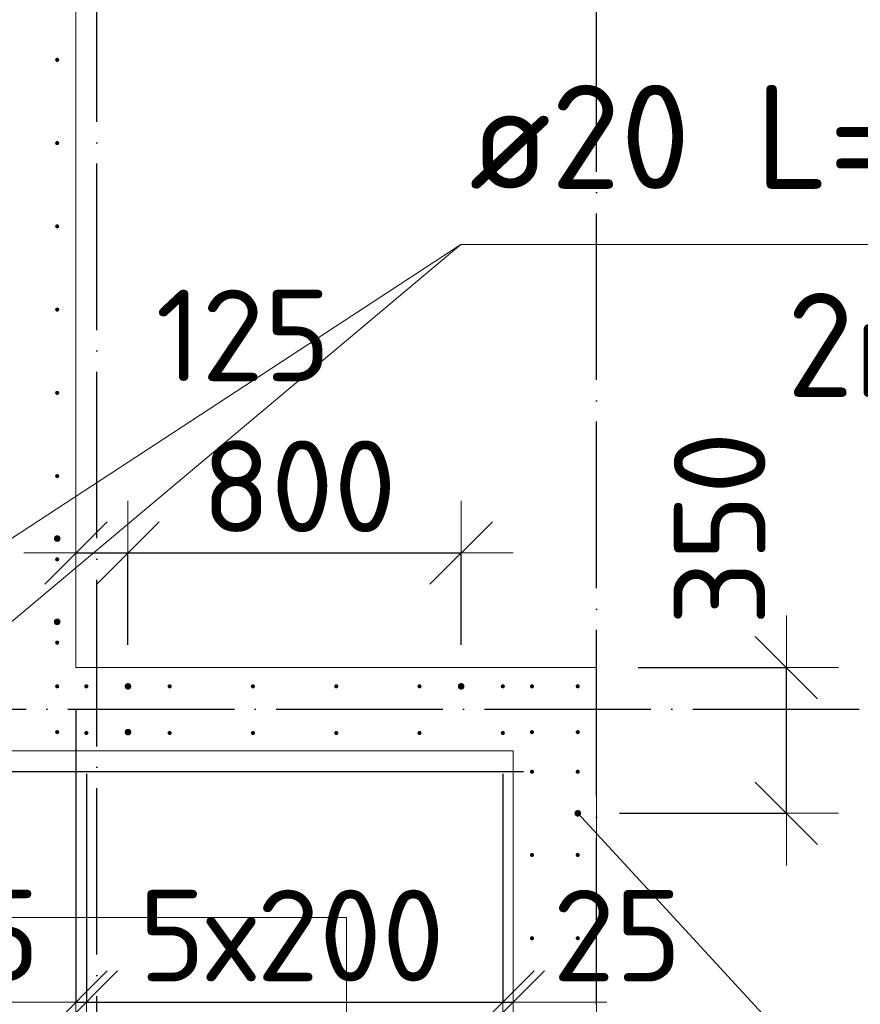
# Model space of a CAD drawing. Header units: millimetres. Extents: x -3725 to 93325, y -74170 to 82591.
# Tile 35 of 139: x 59815 to 61833, y 19331 to 21696. Entities that reach past the tile are written whole.
import ezdxf

# ---------------------------------------------------------------- set-up
doc = ezdxf.new("R2010")
doc.units = ezdxf.units.MM
doc.header["$PDMODE"] = 65
for name, pattern in [('______11', [500, 400, -50, 0, -50]), ('______3', [500, 400, -100]), ('______5', [1100, 800, -100, 100, -100])]:
    doc.linetypes.add(name, pattern=pattern)
for name, color, linetype, lineweight in [('Арм.стержн. Выпуски', 180, 'Continuous', 35), ('Балка_ общее', 7, '______3', 13), ('Размерная линия_ общее', 7, 'Continuous', 13), ('Стена_ общее', 7, 'Continuous', 35), ('Фундамент (1)', 7, 'Continuous', 35)]:
    doc.layers.add(name, color=color, linetype=linetype, lineweight=lineweight)
doc.layers.add('Осевая линия_ общее', color=7, linetype='______5', lineweight=13, true_color=0xa0a0a0)
doc.styles.add('ISOCPEUR', font='ISOCPEUR')
doc.dimstyles.new('DIMSTYLE_3', dxfattribs={"dimtxt": 220, "dimasz": 250, "dimexe": 0, "dimexo": 0, "dimgap": 110, "dimtad": 2, "dimdec": 0, "dimrnd": 5, "dimzin": 12, "dimdsep": 46, "dimtxsty": 'ISOCPEUR', "dimblk1": 'ALL_ML_STRICH', "dimblk2": 'ALL_ML_STRICH', "dimsah": 1, "dimcen": 0, "dimclrd": 7, "dimclre": 256, "dimclrt": 7, "dimadec": 0, "dimazin": 0, "dimtfac": 1, "dimtdec": 0, "dimtix": 1, "dimtmove": 2, "dimatfit": 3, "dimfxl": 0, "dimtzin": 0, "dimlwd": 0, "dimlwe": -3, "dimarcsym": 0})
doc.dimstyles.new('DIMSTYLE_5', dxfattribs={"dimtxt": 220, "dimasz": 250, "dimexe": 0, "dimexo": 0, "dimgap": 110, "dimtad": 2, "dimdec": 0, "dimrnd": 5, "dimzin": 12, "dimdsep": 46, "dimtxsty": 'ISOCPEUR', "dimblk1": 'ALL_ML_STRICH', "dimblk2": 'ALL_ML_STRICH', "dimsah": 1, "dimcen": 0, "dimclrd": 7, "dimclre": 256, "dimclrt": 7, "dimadec": 0, "dimazin": 0, "dimtfac": 1, "dimtdec": 0, "dimtix": 1, "dimtmove": 2, "dimatfit": 3, "dimfxl": 0, "dimtvp": 1.2, "dimtzin": 0, "dimlwd": 0, "dimlwe": -3, "dimarcsym": 0})

# ---------------------------------------------------------------- blocks, each defined once
blk = doc.blocks.new('ALL_ML_STRICH')
at = {"color": 0, "linetype": 'ByBlock', "lineweight": -2}
for p, q in [((0, -0.5), (0, 0.5)), ((-0.3, -0.3), (0.3, 0.3)), ((-1, 0), (0.5, 0))]:
    blk.add_line(p, q, dxfattribs=at)
blk = doc.blocks.new('*D324')
at = {"layer": 'DEFPOINTS', "color": 7, "linetype": 'Continuous', "lineweight": 13, "transparency": 33554687}
for p in [(59950, 20140), (59975, 19985), (59950, 19336.5)]:
    blk.add_point(p, dxfattribs=at)
at = {"layer": 'Размерная линия_ общее', "color": 253, "linetype": 'Continuous', "lineweight": -2, "true_color": 0xa0a0a0, "transparency": 33554687}
for p, q in [((59950, 20040), (59950, 19336.5)), ((59975, 19885), (59975, 19336.5))]:
    blk.add_line(p, q, dxfattribs=at)
at = {"layer": 'Размерная линия_ общее', "color": 7, "linetype": 'Continuous', "lineweight": -2, "transparency": 33554687}
blk.add_line((59950, 19336.5), (59975, 19336.5), dxfattribs=at)
at = {"layer": 'Размерная линия_ общее', "color": 7, "linetype": 'Continuous', "lineweight": 13, "transparency": 33554687, "xscale": 250, "yscale": 250, "zscale": 250}
blk.add_blockref('ALL_ML_STRICH', (59975, 19336.5), dxfattribs=at)
at = {"layer": 'Размерная линия_ общее', "color": 7, "linetype": 'Continuous', "lineweight": 13, "transparency": 33554687, "xscale": 250, "yscale": 250, "zscale": 250, "rotation": 180}
blk.add_blockref('ALL_ML_STRICH', (59950, 19336.5), dxfattribs=at)
at = {"layer": 'Размерная линия_ общее', "color": 7, "linetype": 'Continuous', "lineweight": 13, "transparency": 33554687, "insert": (59708.1, 19497), "char_height": 220, "width": 440, "attachment_point": 5, "style": 'ISOCPEUR'}
blk.add_mtext('\\A1;{25}', dxfattribs=at)
blk = doc.blocks.new('*D325')
at = {"layer": 'DEFPOINTS', "color": 7, "linetype": 'Continuous', "lineweight": 13, "transparency": 33554687}
for p in [(59975, 19985), (60975, 19985), (59975, 19336.5)]:
    blk.add_point(p, dxfattribs=at)
at = {"layer": 'Размерная линия_ общее', "color": 253, "linetype": 'Continuous', "lineweight": -2, "true_color": 0xa0a0a0, "transparency": 33554687}
for p, q in [((59975, 19885), (59975, 19336.5)), ((60975, 19885), (60975, 19336.5))]:
    blk.add_line(p, q, dxfattribs=at)
at = {"layer": 'Размерная линия_ общее', "color": 7, "linetype": 'Continuous', "lineweight": -2, "transparency": 33554687}
blk.add_line((59975, 19336.5), (60975, 19336.5), dxfattribs=at)
at = {"layer": 'Размерная линия_ общее', "color": 7, "linetype": 'Continuous', "lineweight": 13, "transparency": 33554687, "xscale": 250, "yscale": 250, "zscale": 250, "rotation": 180}
blk.add_blockref('ALL_ML_STRICH', (59975, 19336.5), dxfattribs=at)
at = {"layer": 'Размерная линия_ общее', "color": 7, "linetype": 'Continuous', "lineweight": 13, "transparency": 33554687, "xscale": 250, "yscale": 250, "zscale": 250}
blk.add_blockref('ALL_ML_STRICH', (60975, 19336.5), dxfattribs=at)
at = {"layer": 'Размерная линия_ общее', "color": 7, "linetype": 'Continuous', "lineweight": 13, "transparency": 33554687, "insert": (60101, 19606.5), "char_height": 220, "width": 11, "attachment_point": 1, "line_spacing_factor": 0.60241, "style": 'ISOCPEUR'}
blk.add_mtext('5х200', dxfattribs=at)
blk = doc.blocks.new('*D326')
at = {"layer": 'DEFPOINTS', "color": 7, "linetype": 'Continuous', "lineweight": 13, "transparency": 33554687}
for p in [(60975, 19985), (61000, 19451.5), (60975, 19336.5)]:
    blk.add_point(p, dxfattribs=at)
at = {"layer": 'Размерная линия_ общее', "color": 253, "linetype": 'Continuous', "lineweight": -2, "true_color": 0xa0a0a0, "transparency": 33554687}
for p, q in [((60975, 19885), (60975, 19336.5)), ((61000, 19336.5), (61000, 19336.5))]:
    blk.add_line(p, q, dxfattribs=at)
at = {"layer": 'Размерная линия_ общее', "color": 7, "linetype": 'Continuous', "lineweight": -2, "transparency": 33554687}
blk.add_line((60975, 19336.5), (61000, 19336.5), dxfattribs=at)
at = {"layer": 'Размерная линия_ общее', "color": 7, "linetype": 'Continuous', "lineweight": 13, "transparency": 33554687, "xscale": 250, "yscale": 250, "zscale": 250}
blk.add_blockref('ALL_ML_STRICH', (61000, 19336.5), dxfattribs=at)
at = {"layer": 'Размерная линия_ общее', "color": 7, "linetype": 'Continuous', "lineweight": 13, "transparency": 33554687, "xscale": 250, "yscale": 250, "zscale": 250, "rotation": 180}
blk.add_blockref('ALL_ML_STRICH', (60975, 19336.5), dxfattribs=at)
at = {"layer": 'Размерная линия_ общее', "color": 7, "linetype": 'Continuous', "lineweight": 13, "transparency": 33554687, "insert": (61249.5, 19496.2), "char_height": 220, "width": 440, "attachment_point": 5, "style": 'ISOCPEUR'}
blk.add_mtext('\\A1;{25}', dxfattribs=at)
blk = doc.blocks.new('СЛОЖНЫЙ_ОБЪЕКТ_6')
at = {"layer": 'Осевая линия_ общее', "color": 253, "linetype": '______11', "lineweight": -3, "true_color": 0xa0a0a0, "transparency": 33554687}
for p, q in [((60000, 15950), (60000, 40010)), ((61200, 15830), (61200, 40010)), ((56930, 20040), (74900, 20040))]:
    blk.add_line(p, q, dxfattribs=at)
blk = doc.blocks.new('*D343')
at = {"layer": 'DEFPOINTS', "color": 7, "linetype": 'Continuous', "lineweight": 13, "transparency": 33554687}
for p in [(61045, 19890), (58219.7, 16890), (61045, 16890)]:
    blk.add_point(p, dxfattribs=at)
at = {"layer": 'Размерная линия_ общее', "color": 253, "linetype": 'Continuous', "lineweight": -2, "true_color": 0xa0a0a0, "transparency": 33554687}
for p, q in [((61025, 19890), (58219.7, 19890)), ((61025, 16890), (58219.7, 16890))]:
    blk.add_line(p, q, dxfattribs=at)
at = {"layer": 'Размерная линия_ общее', "color": 7, "linetype": 'Continuous', "lineweight": -2, "transparency": 33554687}
blk.add_line((58219.7, 16890), (58219.7, 19890), dxfattribs=at)
at = {"layer": 'Размерная линия_ общее', "color": 7, "linetype": 'Continuous', "lineweight": 13, "transparency": 33554687, "xscale": 250, "yscale": 250, "zscale": 250}
for p, rotation in [((58219.7, 19890), 90), ((58219.7, 16890), 270)]:
    blk.add_blockref('ALL_ML_STRICH', p, dxfattribs=dict(at, rotation=rotation))
at = {"layer": 'Размерная линия_ общее', "color": 7, "linetype": 'Continuous', "lineweight": 13, "transparency": 33554687, "insert": (57949.7, 17576), "char_height": 220, "width": 11, "attachment_point": 1, "rotation": 90, "line_spacing_factor": 0.60241, "style": 'ISOCPEUR'}
blk.add_mtext('15х200=3000', dxfattribs=at)
blk = doc.blocks.new('*D344')
at = {"layer": 'DEFPOINTS', "color": 7, "linetype": 'Continuous', "lineweight": 13, "transparency": 33554687}
for p in [(59795, 19983), (58219.7, 19890), (61045, 19890)]:
    blk.add_point(p, dxfattribs=at)
at = {"layer": 'Размерная линия_ общее', "color": 253, "linetype": 'Continuous', "lineweight": -2, "true_color": 0xa0a0a0, "transparency": 33554687}
for p, q in [((59775, 19983), (58219.7, 19983)), ((61025, 19890), (58219.7, 19890))]:
    blk.add_line(p, q, dxfattribs=at)
at = {"layer": 'Размерная линия_ общее', "color": 7, "linetype": 'Continuous', "lineweight": -2, "transparency": 33554687}
blk.add_line((58219.7, 19890), (58219.7, 19983), dxfattribs=at)
at = {"layer": 'Размерная линия_ общее', "color": 7, "linetype": 'Continuous', "lineweight": 13, "transparency": 33554687, "xscale": 250, "yscale": 250, "zscale": 250}
for p, rotation in [((58219.7, 19890), 270), ((58219.7, 19983), 90)]:
    blk.add_blockref('ALL_ML_STRICH', p, dxfattribs=dict(at, rotation=rotation))
at = {"layer": 'Размерная линия_ общее', "color": 7, "linetype": 'Continuous', "lineweight": 13, "transparency": 33554687, "insert": (57850.7, 19749.5), "char_height": 220, "width": 440, "attachment_point": 5, "rotation": 90, "style": 'ISOCPEUR'}
blk.add_mtext('\\A1;{95}', dxfattribs=at)
blk = doc.blocks.new('*D368')
at = {"layer": 'DEFPOINTS', "color": 7, "linetype": 'Continuous', "lineweight": 13, "transparency": 33554687}
for p in [(61200, 20140), (61155, 19790), (61656, 19790)]:
    blk.add_point(p, dxfattribs=at)
at = {"layer": 'Размерная линия_ общее', "color": 253, "linetype": 'Continuous', "lineweight": -2, "true_color": 0xa0a0a0, "transparency": 33554687}
for p, q in [((61300, 20140), (61656, 20140)), ((61255, 19790), (61656, 19790))]:
    blk.add_line(p, q, dxfattribs=at)
at = {"layer": 'Размерная линия_ общее', "color": 7, "linetype": 'Continuous', "lineweight": -2, "transparency": 33554687}
blk.add_line((61656, 19790), (61656, 20140), dxfattribs=at)
at = {"layer": 'Размерная линия_ общее', "color": 7, "linetype": 'Continuous', "lineweight": 13, "transparency": 33554687, "xscale": 250, "yscale": 250, "zscale": 250}
for p, rotation in [((61656, 20140), 90), ((61656, 19790), 270)]:
    blk.add_blockref('ALL_ML_STRICH', p, dxfattribs=dict(at, rotation=rotation))
at = {"layer": 'Размерная линия_ общее', "color": 7, "linetype": 'Continuous', "lineweight": 13, "transparency": 33554687, "insert": (61495.6, 20474.3), "char_height": 220, "width": 660, "attachment_point": 5, "rotation": 90, "style": 'ISOCPEUR'}
blk.add_mtext('\\A1;{350}', dxfattribs=at)
blk = doc.blocks.new('*D415')
at = {"layer": 'DEFPOINTS', "color": 7, "linetype": 'Continuous', "lineweight": 13, "transparency": 33554687}
for p in [(59950, 20648.3), (59950, 20415.5), (60075, 20095)]:
    blk.add_point(p, dxfattribs=at)
at = {"layer": 'Размерная линия_ общее', "color": 253, "linetype": 'Continuous', "lineweight": -2, "true_color": 0xa0a0a0, "transparency": 33554687}
for p, q in [((59950, 20415.5), (59950, 20415.5)), ((60075, 20195), (60075, 20415.5))]:
    blk.add_line(p, q, dxfattribs=at)
at = {"layer": 'Размерная линия_ общее', "color": 7, "linetype": 'Continuous', "lineweight": -2, "transparency": 33554687}
blk.add_line((59950, 20415.5), (60075, 20415.5), dxfattribs=at)
at = {"layer": 'Размерная линия_ общее', "color": 7, "linetype": 'Continuous', "lineweight": 13, "transparency": 33554687, "xscale": 250, "yscale": 250, "zscale": 250, "rotation": 180}
blk.add_blockref('ALL_ML_STRICH', (59950, 20415.5), dxfattribs=at)
at = {"layer": 'Размерная линия_ общее', "color": 7, "linetype": 'Continuous', "lineweight": 13, "transparency": 33554687, "xscale": 250, "yscale": 250, "zscale": 250}
blk.add_blockref('ALL_ML_STRICH', (60075, 20415.5), dxfattribs=at)
at = {"layer": 'Размерная линия_ общее', "color": 7, "linetype": 'Continuous', "lineweight": 13, "transparency": 33554687, "insert": (60351.7, 20937.9), "char_height": 220, "width": 660, "attachment_point": 5, "style": 'ISOCPEUR'}
blk.add_mtext('\\A1;{125}', dxfattribs=at)
blk = doc.blocks.new('*D416')
at = {"layer": 'DEFPOINTS', "color": 7, "linetype": 'Continuous', "lineweight": 13, "transparency": 33554687}
for p in [(60075, 20415.5), (60075, 20095), (60875, 20095)]:
    blk.add_point(p, dxfattribs=at)
at = {"layer": 'Размерная линия_ общее', "color": 253, "linetype": 'Continuous', "lineweight": -2, "true_color": 0xa0a0a0, "transparency": 33554687}
for p, q in [((60075, 20195), (60075, 20415.5)), ((60875, 20195), (60875, 20415.5))]:
    blk.add_line(p, q, dxfattribs=at)
at = {"layer": 'Размерная линия_ общее', "color": 7, "linetype": 'Continuous', "lineweight": -2, "transparency": 33554687}
blk.add_line((60075, 20415.5), (60875, 20415.5), dxfattribs=at)
at = {"layer": 'Размерная линия_ общее', "color": 7, "linetype": 'Continuous', "lineweight": 13, "transparency": 33554687, "xscale": 250, "yscale": 250, "zscale": 250, "rotation": 180}
blk.add_blockref('ALL_ML_STRICH', (60075, 20415.5), dxfattribs=at)
at = {"layer": 'Размерная линия_ общее', "color": 7, "linetype": 'Continuous', "lineweight": 13, "transparency": 33554687, "xscale": 250, "yscale": 250, "zscale": 250}
blk.add_blockref('ALL_ML_STRICH', (60875, 20415.5), dxfattribs=at)
at = {"layer": 'Размерная линия_ общее', "color": 7, "linetype": 'Continuous', "lineweight": 13, "transparency": 33554687, "insert": (60486, 20575.5), "char_height": 220, "width": 660, "attachment_point": 5, "style": 'ISOCPEUR'}
blk.add_mtext('\\A1;{800}', dxfattribs=at)

msp = doc.modelspace()

# ---------------------------------------------------------------- hatches: boundary and pattern name
at = {"layer": 'Арм.стержн. Выпуски', "linetype": 'Continuous', "lineweight": 35, "transparency": 33554687}
for color, points in [(4, [(59910, 21600), (59909.6, 21601.9), (59908.5, 21603.5), (59906.9, 21604.6), (59905, 21605), (59903.1, 21604.6), (59901.5, 21603.5), (59900.4, 21601.9), (59900, 21600), (59900.4, 21598.1), (59901.5, 21596.5), (59903.1, 21595.4), (59905, 21595), (59906.9, 21595.4), (59908.5, 21596.5), (59909.6, 21598.1)]), (4, [(59910, 21400), (59909.6, 21401.9), (59908.5, 21403.5), (59906.9, 21404.6), (59905, 21405), (59903.1, 21404.6), (59901.5, 21403.5), (59900.4, 21401.9), (59900, 21400), (59900.4, 21398.1), (59901.5, 21396.5), (59903.1, 21395.4), (59905, 21395), (59906.9, 21395.4), (59908.5, 21396.5), (59909.6, 21398.1)]), (4, [(59910, 21200), (59909.6, 21201.9), (59908.5, 21203.5), (59906.9, 21204.6), (59905, 21205), (59903.1, 21204.6), (59901.5, 21203.5), (59900.4, 21201.9), (59900, 21200), (59900.4, 21198.1), (59901.5, 21196.5), (59903.1, 21195.4), (59905, 21195), (59906.9, 21195.4), (59908.5, 21196.5), (59909.6, 21198.1)]), (4, [(59910, 21000), (59909.6, 21001.9), (59908.5, 21003.5), (59906.9, 21004.6), (59905, 21005), (59903.1, 21004.6), (59901.5, 21003.5), (59900.4, 21001.9), (59900, 21000), (59900.4, 20998.1), (59901.5, 20996.5), (59903.1, 20995.4), (59905, 20995), (59906.9, 20995.4), (59908.5, 20996.5), (59909.6, 20998.1)]), (4, [(59910, 20800), (59909.6, 20801.9), (59908.5, 20803.5), (59906.9, 20804.6), (59905, 20805), (59903.1, 20804.6), (59901.5, 20803.5), (59900.4, 20801.9), (59900, 20800), (59900.4, 20798.1), (59901.5, 20796.5), (59903.1, 20795.4), (59905, 20795), (59906.9, 20795.4), (59908.5, 20796.5), (59909.6, 20798.1)]), (4, [(59910, 20600), (59909.6, 20601.9), (59908.5, 20603.5), (59906.9, 20604.6), (59905, 20605), (59903.1, 20604.6), (59901.5, 20603.5), (59900.4, 20601.9), (59900, 20600), (59900.4, 20598.1), (59901.5, 20596.5), (59903.1, 20595.4), (59905, 20595), (59906.9, 20595.4), (59908.5, 20596.5), (59909.6, 20598.1)]), (7, [(59913, 20450), (59912.4, 20453.1), (59910.7, 20455.7), (59908.1, 20457.4), (59905, 20458), (59901.9, 20457.4), (59899.3, 20455.7), (59897.6, 20453.1), (59897, 20450), (59897.6, 20446.9), (59899.3, 20444.3), (59901.9, 20442.6), (59905, 20442), (59908.1, 20442.6), (59910.7, 20444.3), (59912.4, 20446.9)]), (4, [(59910, 20400), (59909.6, 20401.9), (59908.5, 20403.5), (59906.9, 20404.6), (59905, 20405), (59903.1, 20404.6), (59901.5, 20403.5), (59900.4, 20401.9), (59900, 20400), (59900.4, 20398.1), (59901.5, 20396.5), (59903.1, 20395.4), (59905, 20395), (59906.9, 20395.4), (59908.5, 20396.5), (59909.6, 20398.1)]), (7, [(59913, 20250), (59912.4, 20253.1), (59910.7, 20255.7), (59908.1, 20257.4), (59905, 20258), (59901.9, 20257.4), (59899.3, 20255.7), (59897.6, 20253.1), (59897, 20250), (59897.6, 20246.9), (59899.3, 20244.3), (59901.9, 20242.6), (59905, 20242), (59908.1, 20242.6), (59910.7, 20244.3), (59912.4, 20246.9)]), (4, [(59910, 20200), (59909.6, 20201.9), (59908.5, 20203.5), (59906.9, 20204.6), (59905, 20205), (59903.1, 20204.6), (59901.5, 20203.5), (59900.4, 20201.9), (59900, 20200), (59900.4, 20198.1), (59901.5, 20196.5), (59903.1, 20195.4), (59905, 20195), (59906.9, 20195.4), (59908.5, 20196.5), (59909.6, 20198.1)]), (4, [(59910, 20095), (59909.6, 20096.9), (59908.5, 20098.5), (59906.9, 20099.6), (59905, 20100), (59903.1, 20099.6), (59901.5, 20098.5), (59900.4, 20096.9), (59900, 20095), (59900.4, 20093.1), (59901.5, 20091.5), (59903.1, 20090.4), (59905, 20090), (59906.9, 20090.4), (59908.5, 20091.5), (59909.6, 20093.1)]), (4, [(59980, 20095), (59979.6, 20096.9), (59978.5, 20098.5), (59976.9, 20099.6), (59975, 20100), (59973.1, 20099.6), (59971.5, 20098.5), (59970.4, 20096.9), (59970, 20095), (59970.4, 20093.1), (59971.5, 20091.5), (59973.1, 20090.4), (59975, 20090), (59976.9, 20090.4), (59978.5, 20091.5), (59979.6, 20093.1)]), (7, [(60083, 20095), (60082.4, 20098.1), (60080.7, 20100.7), (60078.1, 20102.4), (60075, 20103), (60071.9, 20102.4), (60069.3, 20100.7), (60067.6, 20098.1), (60067, 20095), (60067.6, 20091.9), (60069.3, 20089.3), (60071.9, 20087.6), (60075, 20087), (60078.1, 20087.6), (60080.7, 20089.3), (60082.4, 20091.9)]), (4, [(60180, 20095), (60179.6, 20096.9), (60178.5, 20098.5), (60176.9, 20099.6), (60175, 20100), (60173.1, 20099.6), (60171.5, 20098.5), (60170.4, 20096.9), (60170, 20095), (60170.4, 20093.1), (60171.5, 20091.5), (60173.1, 20090.4), (60175, 20090), (60176.9, 20090.4), (60178.5, 20091.5), (60179.6, 20093.1)]), (4, [(60380, 20095), (60379.6, 20096.9), (60378.5, 20098.5), (60376.9, 20099.6), (60375, 20100), (60373.1, 20099.6), (60371.5, 20098.5), (60370.4, 20096.9), (60370, 20095), (60370.4, 20093.1), (60371.5, 20091.5), (60373.1, 20090.4), (60375, 20090), (60376.9, 20090.4), (60378.5, 20091.5), (60379.6, 20093.1)]), (4, [(60580, 20095), (60579.6, 20096.9), (60578.5, 20098.5), (60576.9, 20099.6), (60575, 20100), (60573.1, 20099.6), (60571.5, 20098.5), (60570.4, 20096.9), (60570, 20095), (60570.4, 20093.1), (60571.5, 20091.5), (60573.1, 20090.4), (60575, 20090), (60576.9, 20090.4), (60578.5, 20091.5), (60579.6, 20093.1)]), (4, [(60780, 20095), (60779.6, 20096.9), (60778.5, 20098.5), (60776.9, 20099.6), (60775, 20100), (60773.1, 20099.6), (60771.5, 20098.5), (60770.4, 20096.9), (60770, 20095), (60770.4, 20093.1), (60771.5, 20091.5), (60773.1, 20090.4), (60775, 20090), (60776.9, 20090.4), (60778.5, 20091.5), (60779.6, 20093.1)]), (7, [(60883, 20095), (60882.4, 20098.1), (60880.7, 20100.7), (60878.1, 20102.4), (60875, 20103), (60871.9, 20102.4), (60869.3, 20100.7), (60867.6, 20098.1), (60867, 20095), (60867.6, 20091.9), (60869.3, 20089.3), (60871.9, 20087.6), (60875, 20087), (60878.1, 20087.6), (60880.7, 20089.3), (60882.4, 20091.9)]), (4, [(60980, 20095), (60979.6, 20096.9), (60978.5, 20098.5), (60976.9, 20099.6), (60975, 20100), (60973.1, 20099.6), (60971.5, 20098.5), (60970.4, 20096.9), (60970, 20095), (60970.4, 20093.1), (60971.5, 20091.5), (60973.1, 20090.4), (60975, 20090), (60976.9, 20090.4), (60978.5, 20091.5), (60979.6, 20093.1)]), (4, [(61050, 20095), (61049.6, 20096.9), (61048.5, 20098.5), (61046.9, 20099.6), (61045, 20100), (61043.1, 20099.6), (61041.5, 20098.5), (61040.4, 20096.9), (61040, 20095), (61040.4, 20093.1), (61041.5, 20091.5), (61043.1, 20090.4), (61045, 20090), (61046.9, 20090.4), (61048.5, 20091.5), (61049.6, 20093.1)]), (4, [(61160, 20095), (61159.6, 20096.9), (61158.5, 20098.5), (61156.9, 20099.6), (61155, 20100), (61153.1, 20099.6), (61151.5, 20098.5), (61150.4, 20096.9), (61150, 20095), (61150.4, 20093.1), (61151.5, 20091.5), (61153.1, 20090.4), (61155, 20090), (61156.9, 20090.4), (61158.5, 20091.5), (61159.6, 20093.1)]), (4, [(59910, 19985), (59909.6, 19986.9), (59908.5, 19988.5), (59906.9, 19989.6), (59905, 19990), (59903.1, 19989.6), (59901.5, 19988.5), (59900.4, 19986.9), (59900, 19985), (59900.4, 19983.1), (59901.5, 19981.5), (59903.1, 19980.4), (59905, 19980), (59906.9, 19980.4), (59908.5, 19981.5), (59909.6, 19983.1)]), (4, [(59980, 19983), (59979.6, 19984.9), (59978.5, 19986.5), (59976.9, 19987.6), (59975, 19988), (59973.1, 19987.6), (59971.5, 19986.5), (59970.4, 19984.9), (59970, 19983), (59970.4, 19981.1), (59971.5, 19979.5), (59973.1, 19978.4), (59975, 19978), (59976.9, 19978.4), (59978.5, 19979.5), (59979.6, 19981.1)]), (7, [(60083, 19985), (60082.4, 19988.1), (60080.7, 19990.7), (60078.1, 19992.4), (60075, 19993), (60071.9, 19992.4), (60069.3, 19990.7), (60067.6, 19988.1), (60067, 19985), (60067.6, 19981.9), (60069.3, 19979.3), (60071.9, 19977.6), (60075, 19977), (60078.1, 19977.6), (60080.7, 19979.3), (60082.4, 19981.9)]), (4, [(60180, 19983), (60179.6, 19984.9), (60178.5, 19986.5), (60176.9, 19987.6), (60175, 19988), (60173.1, 19987.6), (60171.5, 19986.5), (60170.4, 19984.9), (60170, 19983), (60170.4, 19981.1), (60171.5, 19979.5), (60173.1, 19978.4), (60175, 19978), (60176.9, 19978.4), (60178.5, 19979.5), (60179.6, 19981.1)]), (4, [(60380, 19983), (60379.6, 19984.9), (60378.5, 19986.5), (60376.9, 19987.6), (60375, 19988), (60373.1, 19987.6), (60371.5, 19986.5), (60370.4, 19984.9), (60370, 19983), (60370.4, 19981.1), (60371.5, 19979.5), (60373.1, 19978.4), (60375, 19978), (60376.9, 19978.4), (60378.5, 19979.5), (60379.6, 19981.1)]), (4, [(60580, 19983), (60579.6, 19984.9), (60578.5, 19986.5), (60576.9, 19987.6), (60575, 19988), (60573.1, 19987.6), (60571.5, 19986.5), (60570.4, 19984.9), (60570, 19983), (60570.4, 19981.1), (60571.5, 19979.5), (60573.1, 19978.4), (60575, 19978), (60576.9, 19978.4), (60578.5, 19979.5), (60579.6, 19981.1)]), (4, [(60780, 19983), (60779.6, 19984.9), (60778.5, 19986.5), (60776.9, 19987.6), (60775, 19988), (60773.1, 19987.6), (60771.5, 19986.5), (60770.4, 19984.9), (60770, 19983), (60770.4, 19981.1), (60771.5, 19979.5), (60773.1, 19978.4), (60775, 19978), (60776.9, 19978.4), (60778.5, 19979.5), (60779.6, 19981.1)]), (4, [(60980, 19983), (60979.6, 19984.9), (60978.5, 19986.5), (60976.9, 19987.6), (60975, 19988), (60973.1, 19987.6), (60971.5, 19986.5), (60970.4, 19984.9), (60970, 19983), (60970.4, 19981.1), (60971.5, 19979.5), (60973.1, 19978.4), (60975, 19978), (60976.9, 19978.4), (60978.5, 19979.5), (60979.6, 19981.1)]), (4, [(61050, 19985), (61049.6, 19986.9), (61048.5, 19988.5), (61046.9, 19989.6), (61045, 19990), (61043.1, 19989.6), (61041.5, 19988.5), (61040.4, 19986.9), (61040, 19985), (61040.4, 19983.1), (61041.5, 19981.5), (61043.1, 19980.4), (61045, 19980), (61046.9, 19980.4), (61048.5, 19981.5), (61049.6, 19983.1)]), (4, [(61160, 19985), (61159.6, 19986.9), (61158.5, 19988.5), (61156.9, 19989.6), (61155, 19990), (61153.1, 19989.6), (61151.5, 19988.5), (61150.4, 19986.9), (61150, 19985), (61150.4, 19983.1), (61151.5, 19981.5), (61153.1, 19980.4), (61155, 19980), (61156.9, 19980.4), (61158.5, 19981.5), (61159.6, 19983.1)]), (4, [(61050, 19890), (61049.6, 19891.9), (61048.5, 19893.5), (61046.9, 19894.6), (61045, 19895), (61043.1, 19894.6), (61041.5, 19893.5), (61040.4, 19891.9), (61040, 19890), (61040.4, 19888.1), (61041.5, 19886.5), (61043.1, 19885.4), (61045, 19885), (61046.9, 19885.4), (61048.5, 19886.5), (61049.6, 19888.1)]), (4, [(61160, 19890), (61159.6, 19891.9), (61158.5, 19893.5), (61156.9, 19894.6), (61155, 19895), (61153.1, 19894.6), (61151.5, 19893.5), (61150.4, 19891.9), (61150, 19890), (61150.4, 19888.1), (61151.5, 19886.5), (61153.1, 19885.4), (61155, 19885), (61156.9, 19885.4), (61158.5, 19886.5), (61159.6, 19888.1)]), (7, [(61163, 19790), (61162.4, 19793.1), (61160.7, 19795.7), (61158.1, 19797.4), (61155, 19798), (61151.9, 19797.4), (61149.3, 19795.7), (61147.6, 19793.1), (61147, 19790), (61147.6, 19786.9), (61149.3, 19784.3), (61151.9, 19782.6), (61155, 19782), (61158.1, 19782.6), (61160.7, 19784.3), (61162.4, 19786.9)]), (4, [(61050, 19690), (61049.6, 19691.9), (61048.5, 19693.5), (61046.9, 19694.6), (61045, 19695), (61043.1, 19694.6), (61041.5, 19693.5), (61040.4, 19691.9), (61040, 19690), (61040.4, 19688.1), (61041.5, 19686.5), (61043.1, 19685.4), (61045, 19685), (61046.9, 19685.4), (61048.5, 19686.5), (61049.6, 19688.1)]), (4, [(61160, 19690), (61159.6, 19691.9), (61158.5, 19693.5), (61156.9, 19694.6), (61155, 19695), (61153.1, 19694.6), (61151.5, 19693.5), (61150.4, 19691.9), (61150, 19690), (61150.4, 19688.1), (61151.5, 19686.5), (61153.1, 19685.4), (61155, 19685), (61156.9, 19685.4), (61158.5, 19686.5), (61159.6, 19688.1)]), (4, [(61050, 19490), (61049.6, 19491.9), (61048.5, 19493.5), (61046.9, 19494.6), (61045, 19495), (61043.1, 19494.6), (61041.5, 19493.5), (61040.4, 19491.9), (61040, 19490), (61040.4, 19488.1), (61041.5, 19486.5), (61043.1, 19485.4), (61045, 19485), (61046.9, 19485.4), (61048.5, 19486.5), (61049.6, 19488.1)]), (4, [(61160, 19490), (61159.6, 19491.9), (61158.5, 19493.5), (61156.9, 19494.6), (61155, 19495), (61153.1, 19494.6), (61151.5, 19493.5), (61150.4, 19491.9), (61150, 19490), (61150.4, 19488.1), (61151.5, 19486.5), (61153.1, 19485.4), (61155, 19485), (61156.9, 19485.4), (61158.5, 19486.5), (61159.6, 19488.1)])]:
    msp.add_hatch(color=color, dxfattribs=at).paths.add_polyline_path(points)

# ---------------------------------------------------------------- linework, layer by layer
at = {"layer": 'Арм.стержн. Выпуски', "color": 7, "linetype": 'Continuous', "lineweight": 13, "transparency": 33554687}
for p, q in [((60874.5, 21156.6), (59795, 20450)), ((60874.5, 21156.6), (59795, 20250)), ((60874.5, 21156.6), (63289.5, 21156.6)), ((61899.9, 18982.1), (61155, 19790))]:
    msp.add_line(p, q, dxfattribs=at)
at = {"layer": 'Стена_ общее', "color": 7, "linetype": 'Continuous', "lineweight": 18, "transparency": 33554687}
for p, q in [((59950, 23860), (59950, 20140)), ((59950, 23860), (59950, 20140)), ((59950, 20140), (61000, 20140)), ((59950, 20140), (61000, 20140)), ((61000, 20140), (61200, 20140)), ((61000, 20140), (61200, 20140)), ((61200, 20140), (61200, 16840)), ((61200, 20140), (61200, 16840)), ((61000, 19940), (59750, 19940)), ((61000, 19940), (59750, 19940)), ((61000, 16840), (61000, 19940)), ((61000, 16840), (61000, 19940))]:
    msp.add_line(p, q, dxfattribs=at)
at = {"layer": 'Фундамент (1)', "color": 7, "lineweight": 18, "transparency": 33554687}
for p, q in [((60600, 19540), (59350, 19540)), ((60600, 16640), (60600, 19540))]:
    msp.add_line(p, q, dxfattribs=at)
at = {"layer": 'Фундамент (1)', "color": 7, "linetype": 'Continuous', "lineweight": 18, "transparency": 33554687}
for p, q in [((60600, 19540), (59350, 19540)), ((60600, 16640), (60600, 19540))]:
    msp.add_line(p, q, dxfattribs=at)

# ---------------------------------------------------------------- block references
at = {"layer": 'Балка_ общее', "color": 7, "linetype": 'Continuous', "lineweight": 13, "transparency": 33554687}
msp.add_blockref('СЛОЖНЫЙ_ОБЪЕКТ_6', (0, 0), dxfattribs=at)

# ---------------------------------------------------------------- texts
at = {"layer": 'Арм.стержн. Выпуски', "color": 7, "linetype": 'Continuous', "lineweight": 25, "transparency": 33554687, "char_height": 250, "attachment_point": 7, "style": 'ISOCPEUR'}
for s, insert, width in [('\\W0.98;ø20 L=2785mm ', (60894.5, 21290), 2496.203), ('\\W0.94;2шт. ', (61657, 20790), 967.739)]:
    msp.add_mtext(s, dxfattribs=dict(at, insert=insert, width=width))

# ---------------------------------------------------------------- dimensions: what is measured, and where the dimension line sits
at = {"layer": 'Размерная линия_ общее', "color": 7, "linetype": 'Continuous', "lineweight": 13, "transparency": 33554687}
for base, p1, p2, dimstyle, picture, middle in [((60075, 20415.5), (59950, 20415.5), (60075, 20195), 'DIMSTYLE_5', '*D415', (60351.7, 20937.9)), ((60875, 20415.5), (60075, 20195), (60875, 20195), 'DIMSTYLE_3', '*D416', (60486, 20575.5)), ((59975, 19336.5), (59950, 20040), (59975, 19885), 'DIMSTYLE_5', '*D324', (59708.1, 19497)), ((61000, 19336.5), (60975, 19885), (61000, 19336.5), 'DIMSTYLE_5', '*D326', (61249.5, 19496.2))]:
    dim = msp.add_linear_dim(base=base, p1=p1, p2=p2, dimstyle=dimstyle, override={"dimpost": '<>', "dimclrd": 7, "dimclre": 253, "dimclrt": 7, "dimlwd": 0, "dimlwe": 65533}, dxfattribs=at)
    dim.commit()
    dim.dimension.update_dxf_attribs({"geometry": picture, "text_midpoint": middle, "dimtype": 160})
for base, p1, p2, picture, middle in [((61656, 20140), (61255, 19790), (61300, 20140), '*D368', (61495.6, 20474.3)), ((58219.7, 19983), (61025, 19890), (59775, 19983), '*D344', (57850.7, 19749.5))]:
    dim = msp.add_linear_dim(base=base, p1=p1, p2=p2, angle=90, dimstyle='DIMSTYLE_5', override={"dimpost": '<>', "dimclrd": 7, "dimclre": 253, "dimclrt": 7, "dimlwd": 0, "dimlwe": 65533}, dxfattribs=at)
    dim.commit()
    dim.dimension.update_dxf_attribs({"geometry": picture, "text_midpoint": middle, "dimtype": 160})
dim = msp.add_linear_dim(base=(58219.7, 19890), p1=(61025, 16890), p2=(61025, 19890), angle=90, text='15х200=3000', dimstyle='DIMSTYLE_3', override={"dimpost": '<>', "dimclrd": 7, "dimclre": 253, "dimclrt": 7, "dimlwd": 0, "dimlwe": 65533}, dxfattribs=at)
dim.commit()
dim.dimension.update_dxf_attribs({"geometry": '*D343', "text_midpoint": (58109.7, 18390), "dimtype": 160})
dim = msp.add_linear_dim(base=(60975, 19336.5), p1=(59975, 19885), p2=(60975, 19885), text='5х200', dimstyle='DIMSTYLE_3', override={"dimpost": '<>', "dimclrd": 7, "dimclre": 253, "dimclrt": 7, "dimlwd": 0, "dimlwe": 65533}, dxfattribs=at)
dim.commit()
dim.dimension.update_dxf_attribs({"geometry": '*D325', "text_midpoint": (60475, 19446.5), "dimtype": 160})

doc.saveas('drawing.dxf')
